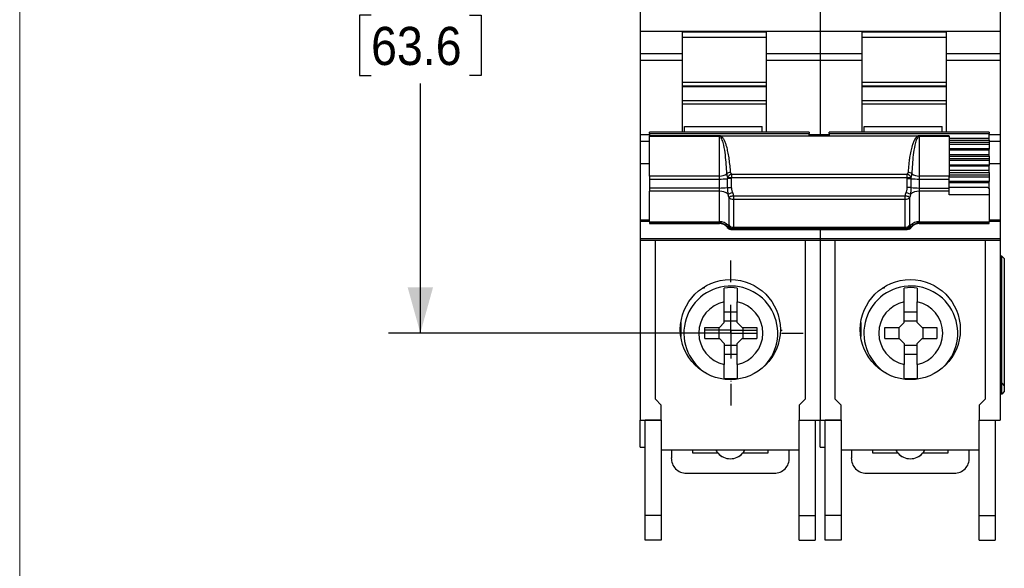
# Model space of a CAD drawing. Header units: inches. Extents: x 0 to 17, y 0 to 11.
# Tile 2 of 14: x 0 to 3.9, y 3.9 to 6. Entities that reach past the tile are written whole.
import ezdxf

# ---------------------------------------------------------------- set-up
doc = ezdxf.new("R2010")
doc.units = ezdxf.units.IN
doc.header["$MEASUREMENT"] = 0
doc.linetypes.add('SLD-Center', pattern=[0.75, 0.6, -0.05, 0.05, -0.05])
doc.linetypes.add('SLD-Solid', pattern=[0])
doc.layers.add('CENTER', color=40, linetype='SLD-Center')
doc.layers.add('SLD-DEFPOINTS', color=7, linetype='Continuous')
doc.layers.add('DIMENSIONS', color=140, linetype='SLD-Solid', lineweight=25)
doc.styles.add('SLDTEXTSTYLE0', font='GOTHIC.TTF', dxfattribs={"width": 0.913})
doc.dimstyles.new('SLDDIMSTYLE1', dxfattribs={"dimtxt": 0.15, "dimasz": 0.18, "dimexe": 0, "dimexo": 0.0625, "dimgap": 0.0375, "dimtad": 0, "dimtih": 1, "dimtoh": 1, "dimrnd": 1e-09, "dimzin": 4, "dimdsep": 46, "dimtxsty": 'SLDTEXTSTYLE0', "dimsah": 1, "dimcen": 0.09, "dimadec": 0, "dimazin": 1, "dimtfac": 1, "dimtofl": 0, "dimtmove": 0, "dimatfit": 3, "dimfxl": 0, "dimfrac": 2, "dimtolj": 1, "dimtzin": 12, "dimarcsym": 0})

# ---------------------------------------------------------------- blocks, each defined once
blk = doc.blocks.new('Block2')
at = {"color": 7, "linetype": 'SLD-Solid', "lineweight": 18}
blk.add_line((0, 0), (0, 11), dxfattribs=at)
blk = doc.blocks.new('_D_7')
at = {"layer": 'DIMENSIONS'}
for p, q in [((2.7499, 7.3212), (1.4525, 7.3212)), ((1.5775, 7.3212), (1.5775, 6.339)), ((1.3835, 6.0681), (1.3378, 6.0681)), ((1.3378, 6.0681), (1.3378, 5.83)), ((1.7714, 6.0681), (1.8171, 6.0681)), ((1.8171, 6.0681), (1.8171, 5.83)), ((1.3378, 5.83), (1.3835, 5.83)), ((1.8171, 5.83), (1.7714, 5.83)), ((1.5775, 4.8173), (1.5775, 5.7995)), ((2.7499, 4.8173), (1.4525, 4.8173))]:
    blk.add_line(p, q, dxfattribs=at)
for points in [[(1.5775, 7.3212), (1.5275, 7.1412), (1.6275, 7.1412)], [(1.5775, 4.8173), (1.6275, 4.9973), (1.5275, 4.9973)]]:
    blk.add_solid(points, dxfattribs=at)
at = {"layer": 'DIMENSIONS', "char_height": 0.15, "attachment_point": 1, "style": 'SLDTEXTSTYLE0'}
for s, insert in [('2.50', (1.3835, 6.2902)), ('63.6', (1.3835, 6.0216))]:
    blk.add_mtext(s, dxfattribs=dict(at, insert=insert))
blk = doc.blocks.new('SW_CENTERMARKSYMBOL_0')
at = {"layer": 'CENTER', "color": 0}
for p, q in [((0, 0.2), (0, 0.285)), ((0, 0), (0, 0.1)), ((-0.2, 0), (-0.285, 0)), ((0, 0), (-0.1, 0)), ((0, 0), (0, -0.1)), ((0, 0), (0.1, 0)), ((0.2, 0), (0.285, 0)), ((0, -0.2), (0, -0.285))]:
    blk.add_line(p, q, dxfattribs=at)
blk = doc.blocks.new('SW_CENTERMARKSYMBOL_4')
at = {"layer": 'CENTER', "color": 0}
for p, q in [((0, 0.2), (0, 0.2024)), ((0, 0), (0, 0.1)), ((-0.2, 0), (-0.2024, 0)), ((0, 0), (-0.1, 0)), ((0, 0), (0, -0.1)), ((0, 0), (0.1, 0)), ((0.2, 0), (0.2024, 0)), ((0, -0.2), (0, -0.2024))]:
    blk.add_line(p, q, dxfattribs=at)

msp = doc.modelspace()

# ---------------------------------------------------------------- linework, layer by layer
for p, q in [((2.4436, 6.8747), (2.4436, 6.0049)), ((3.1523, 6.8747), (3.1523, 6.0049)), ((3.861, 6.8747), (3.861, 6.0049)), ((2.4436, 6.0049), (3.1523, 6.0049)), ((2.4436, 6.0049), (2.4436, 5.9171)), ((2.9397, 6.0014), (2.609, 6.0014)), ((2.609, 5.9171), (2.609, 6.0014)), ((2.609, 5.9807), (2.9397, 5.9807)), ((2.609, 5.9807), (2.9397, 5.9807)), ((2.9397, 6.0014), (2.9397, 5.9171)), ((3.1523, 6.0049), (3.1523, 5.9171)), ((3.1523, 6.0049), (3.861, 6.0049)), ((3.6484, 6.0014), (3.3176, 6.0014)), ((3.3176, 5.9171), (3.3176, 6.0014)), ((3.3176, 5.9807), (3.6484, 5.9807)), ((3.3176, 5.9807), (3.6484, 5.9807)), ((3.6484, 6.0014), (3.6484, 5.9171)), ((3.861, 6.0049), (3.861, 5.9171)), ((2.4436, 5.9171), (2.609, 5.9171)), ((2.4436, 5.9171), (2.4436, 5.8907)), ((2.609, 5.8907), (2.609, 5.9171)), ((2.9397, 5.9171), (3.1523, 5.9171)), ((2.9397, 5.9171), (2.9397, 5.8907)), ((3.1523, 5.9171), (3.1523, 5.8907)), ((3.1523, 5.9171), (3.3176, 5.9171)), ((3.3176, 5.8907), (3.3176, 5.9171)), ((3.6484, 5.9171), (3.861, 5.9171)), ((3.6484, 5.9171), (3.6484, 5.8907)), ((3.861, 5.9171), (3.861, 5.8907)), ((2.4436, 5.8907), (2.609, 5.8907)), ((2.4436, 5.8907), (2.4436, 5.5981)), ((2.609, 5.6069), (2.609, 5.8907)), ((2.9397, 5.8907), (2.9397, 5.6069)), ((2.9397, 5.8907), (3.1523, 5.8907)), ((3.1523, 5.8907), (3.1523, 5.5981)), ((3.1523, 5.8907), (3.3176, 5.8907)), ((3.3176, 5.6069), (3.3176, 5.8907)), ((3.6484, 5.8907), (3.861, 5.8907)), ((3.6484, 5.8907), (3.6484, 5.6069)), ((3.861, 5.8907), (3.861, 5.5981)), ((2.609, 5.8036), (2.9397, 5.8036)), ((2.609, 5.7892), (2.9397, 5.7892)), ((2.609, 5.7875), (2.9397, 5.7875)), ((3.3176, 5.8036), (3.6484, 5.8036)), ((3.3176, 5.7892), (3.6484, 5.7892)), ((3.3176, 5.7875), (3.6484, 5.7875)), ((2.9397, 5.7303), (2.609, 5.7303)), ((2.9397, 5.7173), (2.609, 5.7173)), ((3.6484, 5.7303), (3.3176, 5.7303)), ((3.6484, 5.7173), (3.3176, 5.7173)), ((2.6169, 5.6069), (2.6169, 5.63)), ((2.6169, 5.63), (2.9239, 5.63)), ((2.9239, 5.6069), (2.9239, 5.63)), ((3.3255, 5.6069), (3.3255, 5.63)), ((3.3255, 5.63), (3.6326, 5.63)), ((3.6326, 5.6069), (3.6326, 5.63)), ((2.4436, 5.5981), (2.4436, 5.5718)), ((2.4436, 5.5981), (2.4791, 5.5981)), ((3.109, 5.6069), (2.4791, 5.6069)), ((2.4791, 5.6027), (2.4791, 5.6069)), ((2.4791, 5.6027), (3.109, 5.6027)), ((2.4791, 5.6027), (2.4791, 5.5926)), ((2.7547, 5.5926), (2.4791, 5.5926)), ((2.4791, 5.5913), (2.4791, 5.5926)), ((2.4791, 5.5913), (2.7547, 5.5913)), ((2.4791, 5.4349), (2.4791, 5.5913)), ((2.7547, 5.4349), (2.7547, 5.5913)), ((2.7598, 5.5926), (3.5369, 5.5926)), ((3.109, 5.6069), (3.109, 5.6027)), ((3.109, 5.5926), (3.109, 5.6027)), ((3.109, 5.5981), (3.1523, 5.5981)), ((3.1523, 5.5981), (3.1523, 5.5926)), ((3.1523, 5.5981), (3.1877, 5.5981)), ((3.8176, 5.6069), (3.1877, 5.6069)), ((3.1877, 5.6027), (3.1877, 5.6069)), ((3.1877, 5.6027), (3.8176, 5.6027)), ((3.1877, 5.6027), (3.1877, 5.5926)), ((3.5421, 5.5926), (3.5421, 5.5913)), ((3.6602, 5.5926), (3.5421, 5.5926)), ((3.5421, 5.5913), (3.5421, 5.4349)), ((3.5421, 5.5913), (3.6602, 5.5913)), ((3.6602, 5.5913), (3.6602, 5.5926)), ((3.6602, 5.5913), (3.6602, 5.4349)), ((3.6602, 5.5836), (3.8176, 5.5836)), ((3.8176, 5.6069), (3.8176, 5.6027)), ((3.8176, 5.5836), (3.8176, 5.6027)), ((3.8176, 5.5981), (3.861, 5.5981)), ((3.8176, 5.5761), (3.8176, 5.5836)), ((3.861, 5.5981), (3.861, 5.5718)), ((2.4436, 5.5718), (2.4436, 5.4837)), ((2.4436, 5.5718), (2.4791, 5.5718)), ((3.6602, 5.5761), (3.8176, 5.5761)), ((3.8176, 5.5667), (3.6602, 5.5667)), ((3.8176, 5.5592), (3.6602, 5.5592)), ((3.8176, 5.5761), (3.8176, 5.5667)), ((3.8176, 5.5718), (3.861, 5.5718)), ((3.8176, 5.5667), (3.8176, 5.5592)), ((3.8176, 5.5592), (3.8176, 5.5418)), ((3.861, 5.5718), (3.861, 5.4837)), ((3.8176, 5.5418), (3.6602, 5.5418)), ((3.8176, 5.5405), (3.6602, 5.5405)), ((3.6602, 5.5376), (3.8176, 5.5376)), ((3.6602, 5.5201), (3.8176, 5.5201)), ((3.6602, 5.5127), (3.8176, 5.5127)), ((3.8176, 5.5418), (3.8176, 5.5405)), ((3.8176, 5.5376), (3.8176, 5.5405)), ((3.8176, 5.5201), (3.8176, 5.5376)), ((3.8176, 5.5127), (3.8176, 5.5201)), ((3.8176, 5.5127), (3.8176, 5.5032)), ((2.4436, 5.4837), (2.4791, 5.4837)), ((2.4436, 5.4837), (2.4436, 5.2629)), ((3.8176, 5.5032), (3.6602, 5.5032)), ((3.8176, 5.4958), (3.6602, 5.4958)), ((3.8176, 5.4783), (3.6602, 5.4783)), ((3.8176, 5.477), (3.6602, 5.477)), ((3.8176, 5.4742), (3.6602, 5.4742)), ((3.8176, 5.5032), (3.8176, 5.4958)), ((3.8176, 5.4958), (3.8176, 5.4783)), ((3.8176, 5.4837), (3.861, 5.4837)), ((3.8176, 5.4783), (3.8176, 5.477)), ((3.8176, 5.4742), (3.8176, 5.477)), ((3.8176, 5.4568), (3.8176, 5.4742)), ((3.861, 5.4837), (3.861, 5.2629)), ((2.7547, 5.4349), (2.4791, 5.4349)), ((2.4791, 5.4349), (2.4791, 5.4232)), ((2.7547, 5.4232), (2.7547, 5.4349)), ((2.8021, 5.4415), (2.8021, 5.4358)), ((3.4946, 5.4415), (2.8021, 5.4415)), ((2.8021, 5.4358), (2.8021, 5.4289)), ((2.8021, 5.4289), (3.4946, 5.4289)), ((3.4946, 5.4358), (3.4946, 5.4415)), ((3.4946, 5.4289), (3.4946, 5.4358)), ((3.5421, 5.4349), (3.5421, 5.4232)), ((3.6602, 5.4349), (3.5421, 5.4349)), ((3.8176, 5.4568), (3.6602, 5.4568)), ((3.6602, 5.4493), (3.8176, 5.4493)), ((3.6602, 5.4399), (3.8176, 5.4399)), ((3.6602, 5.4232), (3.6602, 5.4349)), ((3.6602, 5.4324), (3.8176, 5.4324)), ((3.8176, 5.4493), (3.8176, 5.4568)), ((3.8176, 5.4493), (3.8176, 5.4399)), ((3.8176, 5.4399), (3.8176, 5.4324)), ((3.8176, 5.4324), (3.8176, 5.4149)), ((2.4791, 5.4232), (2.7547, 5.4232)), ((2.4791, 5.4232), (2.4791, 5.3879)), ((2.7547, 5.3879), (2.7547, 5.4232)), ((2.7861, 5.4246), (2.7861, 5.3893)), ((2.8019, 5.4253), (2.8019, 5.39)), ((3.4948, 5.39), (3.4948, 5.4253)), ((3.5106, 5.3893), (3.5106, 5.4246)), ((3.5421, 5.4232), (3.5421, 5.3879)), ((3.5421, 5.4232), (3.6602, 5.4232)), ((3.6602, 5.3879), (3.6602, 5.4232)), ((3.6602, 5.4149), (3.8176, 5.4149)), ((3.8176, 5.4136), (3.6602, 5.4136)), ((3.8176, 5.4108), (3.6602, 5.4108)), ((3.8176, 5.4089), (3.6602, 5.4089)), ((3.6602, 5.3915), (3.8058, 5.3915)), ((3.8176, 5.4149), (3.8176, 5.4136)), ((3.8176, 5.4108), (3.8176, 5.4136)), ((3.8176, 5.4089), (3.8176, 5.4108)), ((3.8176, 5.3847), (3.8176, 5.4089)), ((2.7547, 5.3879), (2.4791, 5.3879)), ((2.4791, 5.3879), (2.4791, 5.375)), ((2.7547, 5.375), (2.4791, 5.375)), ((2.4791, 5.2553), (2.4791, 5.375)), ((2.7547, 5.375), (2.7547, 5.3879)), ((2.7547, 5.2553), (2.7547, 5.375)), ((2.7918, 5.3515), (2.7918, 5.243)), ((2.8103, 5.357), (2.8103, 5.3502)), ((2.8103, 5.357), (3.4864, 5.357)), ((2.8103, 5.3502), (2.8103, 5.3439)), ((3.4864, 5.3502), (3.4864, 5.357)), ((3.4864, 5.3439), (3.4864, 5.3502)), ((3.5049, 5.243), (3.5049, 5.3515)), ((3.5421, 5.3879), (3.5421, 5.375)), ((3.5421, 5.3879), (3.6602, 5.3879)), ((3.5421, 5.375), (3.5421, 5.2553)), ((3.6602, 5.375), (3.5421, 5.375)), ((3.6602, 5.375), (3.6602, 5.3879)), ((3.6602, 5.3614), (3.6602, 5.375)), ((3.8176, 5.3614), (3.6602, 5.3614)), ((3.8176, 5.3836), (3.8176, 5.3614)), ((3.8176, 5.3614), (3.8176, 5.2553)), ((2.8103, 5.3439), (3.4864, 5.3439)), ((2.8103, 5.3439), (2.8103, 5.2334)), ((3.4864, 5.2334), (3.4864, 5.3439)), ((2.4436, 5.2629), (2.4436, 5.2579)), ((2.4436, 5.2629), (2.4791, 5.2629)), ((2.4436, 5.2579), (2.4436, 5.1896)), ((2.4436, 5.2579), (2.4791, 5.2579)), ((2.4791, 5.2553), (2.7547, 5.2553)), ((2.4791, 5.2553), (2.4791, 5.2503)), ((2.4791, 5.2503), (2.7547, 5.2503)), ((2.4791, 5.2503), (2.4791, 5.2487)), ((2.4791, 5.2487), (2.7547, 5.2487)), ((2.7547, 5.2487), (2.4791, 5.2487)), ((2.4791, 5.2487), (2.4791, 5.2487)), ((2.7547, 5.2503), (2.7547, 5.2553)), ((2.7547, 5.2487), (2.7547, 5.2503)), ((2.7547, 5.2487), (2.7547, 5.2487)), ((2.7861, 5.2346), (2.7861, 5.233)), ((3.5106, 5.233), (3.5106, 5.2346)), ((3.5421, 5.2553), (3.8176, 5.2553)), ((3.5421, 5.2553), (3.5421, 5.2503)), ((3.5421, 5.2503), (3.8176, 5.2503)), ((3.5421, 5.2503), (3.5421, 5.2487)), ((3.5421, 5.2487), (3.8176, 5.2487)), ((3.8176, 5.2487), (3.5421, 5.2487)), ((3.5421, 5.2487), (3.5421, 5.2487)), ((3.8176, 5.2629), (3.861, 5.2629)), ((3.8176, 5.2579), (3.861, 5.2579)), ((3.8176, 5.2503), (3.8176, 5.2553)), ((3.8176, 5.2487), (3.8176, 5.2503)), ((3.8176, 5.2487), (3.8176, 5.2487)), ((3.861, 5.2629), (3.861, 5.2579)), ((3.861, 5.2579), (3.861, 5.1896)), ((2.8019, 5.2267), (2.8019, 5.2251)), ((3.4946, 5.225), (2.8021, 5.225)), ((2.8021, 5.225), (2.8021, 5.2249)), ((2.8021, 5.2249), (3.4946, 5.2249)), ((2.8103, 5.2334), (3.4864, 5.2334)), ((2.8103, 5.2334), (2.8103, 5.2297)), ((2.8103, 5.2297), (2.8103, 5.2282)), ((2.8103, 5.2282), (3.4864, 5.2282)), ((3.1523, 5.2249), (3.1523, 5.1896)), ((3.4864, 5.2297), (3.4864, 5.2334)), ((3.4864, 5.2282), (3.4864, 5.2297)), ((3.4946, 5.2249), (3.4946, 5.225)), ((3.4948, 5.2251), (3.4948, 5.2267)), ((2.4436, 5.1896), (3.1523, 5.1896)), ((2.4436, 5.1896), (2.4436, 5.1834)), ((2.4436, 5.1834), (3.1523, 5.1834)), ((2.4436, 5.1834), (2.4436, 4.4748)), ((2.5027, 5.1815), (3.0924, 5.1834)), ((2.5027, 4.5574), (2.5027, 5.1815)), ((3.0932, 5.1834), (3.0932, 4.5574)), ((3.1523, 5.1896), (3.1523, 5.1834)), ((3.1523, 5.1896), (3.861, 5.1896)), ((3.1523, 5.1834), (3.1523, 4.4748)), ((3.1523, 5.1834), (3.861, 5.1834)), ((3.2113, 5.1815), (3.801, 5.1834)), ((3.2113, 4.5574), (3.2113, 5.1815)), ((3.8019, 5.1834), (3.8019, 4.5574)), ((3.861, 5.1896), (3.861, 5.1834)), ((3.861, 5.1834), (3.861, 4.4748)), ((3.8667, 5.1205), (3.861, 5.1205)), ((3.8667, 5.1205), (3.861, 5.1205)), ((3.8667, 4.6205), (3.8667, 5.1205)), ((3.8667, 5.1205), (3.8767, 5.1105)), ((3.8667, 5.1205), (3.8667, 5.1205)), ((3.8767, 5.1105), (3.8667, 5.1205)), ((3.8767, 5.1105), (3.8767, 5.1105)), ((3.8767, 5.1105), (3.8767, 4.6105)), ((2.6956, 4.9944), (2.6882, 4.9944)), ((2.6956, 4.9992), (2.6956, 4.9944)), ((3.4043, 4.9944), (3.3968, 4.9944)), ((3.4043, 4.9992), (3.4043, 4.9944)), ((2.7743, 4.8586), (2.7743, 4.9406)), ((2.8255, 4.8586), (2.8255, 4.9406)), ((3.483, 4.8586), (3.483, 4.9406)), ((3.5342, 4.8586), (3.5342, 4.9406)), ((2.7743, 4.9006), (2.8255, 4.9006)), ((3.483, 4.9006), (3.5342, 4.9006)), ((2.6031, 4.8588), (2.6031, 4.8033)), ((2.7743, 4.8586), (2.7547, 4.8389)), ((2.8255, 4.8645), (2.7743, 4.8645)), ((2.8452, 4.8389), (2.8255, 4.8586)), ((3.3117, 4.8588), (3.3117, 4.8033)), ((3.483, 4.8586), (3.4633, 4.8389)), ((3.5342, 4.8645), (3.483, 4.8645)), ((3.5539, 4.8389), (3.5342, 4.8586)), ((2.6976, 4.8389), (2.7547, 4.8389)), ((2.6976, 4.7956), (2.6976, 4.8389)), ((2.7527, 4.8389), (2.7527, 4.7956)), ((2.8452, 4.8389), (2.9023, 4.8389)), ((2.8472, 4.8389), (2.8472, 4.7956)), ((2.9023, 4.8389), (2.9023, 4.7956)), ((3.4062, 4.8389), (3.4633, 4.8389)), ((3.4062, 4.7956), (3.4062, 4.8389)), ((3.4613, 4.8389), (3.4613, 4.7956)), ((3.5539, 4.8389), (3.611, 4.8389)), ((3.5558, 4.8389), (3.5558, 4.7956)), ((3.611, 4.8389), (3.611, 4.7956)), ((2.6976, 4.7956), (2.7547, 4.7956)), ((2.7547, 4.7956), (2.7743, 4.7759)), ((2.7743, 4.7759), (2.7743, 4.6939)), ((2.7743, 4.77), (2.8255, 4.77)), ((2.8255, 4.7759), (2.8452, 4.7956)), ((2.8255, 4.6939), (2.8255, 4.7759)), ((2.8452, 4.7956), (2.9023, 4.7956)), ((3.4062, 4.7956), (3.4633, 4.7956)), ((3.4633, 4.7956), (3.483, 4.7759)), ((3.483, 4.7759), (3.483, 4.6939)), ((3.483, 4.77), (3.5342, 4.77)), ((3.5342, 4.7759), (3.5539, 4.7956)), ((3.5342, 4.6939), (3.5342, 4.7759)), ((3.5539, 4.7956), (3.611, 4.7956)), ((2.7743, 4.734), (2.8255, 4.734)), ((3.483, 4.734), (3.5342, 4.734)), ((3.8667, 4.6205), (3.861, 4.6205)), ((3.8667, 4.6205), (3.861, 4.6205)), ((3.8667, 4.5771), (3.8667, 4.6205)), ((3.8667, 4.6205), (3.8767, 4.6105)), ((3.8667, 4.6205), (3.8667, 4.6205)), ((3.8667, 4.6205), (3.8767, 4.6105)), ((3.8667, 4.5771), (3.861, 4.5771)), ((3.8767, 4.5871), (3.8667, 4.5771)), ((3.8767, 4.6105), (3.8767, 4.5871)), ((3.8767, 4.6105), (3.8767, 4.6105)), ((2.5263, 4.5338), (2.5027, 4.5574)), ((2.5263, 4.5338), (2.5027, 4.5574)), ((3.0932, 4.5574), (3.0696, 4.5338)), ((3.0932, 4.5574), (3.0696, 4.5338)), ((3.235, 4.5338), (3.2113, 4.5574)), ((3.235, 4.5338), (3.2113, 4.5574)), ((3.8019, 4.5574), (3.7783, 4.5338)), ((3.8019, 4.5574), (3.7783, 4.5338)), ((2.5263, 4.4748), (2.5263, 4.5338)), ((2.5263, 4.5338), (2.5263, 4.5338)), ((3.0696, 4.5338), (3.0696, 4.4748)), ((3.0696, 4.5338), (3.0696, 4.5338)), ((3.235, 4.4748), (3.235, 4.5338)), ((3.235, 4.5338), (3.235, 4.5338)), ((3.7783, 4.5338), (3.7783, 4.4748)), ((3.7783, 4.5338), (3.7783, 4.5338)), ((2.4436, 4.4748), (2.4633, 4.4748)), ((2.4436, 4.3685), (2.4436, 4.4748)), ((2.5263, 4.4748), (2.4633, 4.4748)), ((2.4633, 4.0999), (2.4633, 4.4748)), ((2.4633, 4.4748), (2.5263, 4.4748)), ((2.4633, 4.4748), (2.4633, 4.4748)), ((2.5263, 4.4748), (2.5263, 4.0999)), ((2.5263, 4.4748), (2.5263, 4.4748)), ((3.0696, 4.4748), (3.1326, 4.4748)), ((3.0696, 4.0999), (3.0696, 4.4748)), ((3.1326, 4.4748), (3.1523, 4.4748)), ((3.1326, 4.4748), (3.1326, 4.0999)), ((3.1523, 4.4748), (3.172, 4.4748)), ((3.1523, 4.3685), (3.1523, 4.4748)), ((3.172, 4.0999), (3.172, 4.4748)), ((3.172, 4.4748), (3.235, 4.4748)), ((3.235, 4.4748), (3.172, 4.4748)), ((3.172, 4.4748), (3.172, 4.4748)), ((3.235, 4.4748), (3.235, 4.0999)), ((3.235, 4.4748), (3.235, 4.4748)), ((3.7783, 4.4748), (3.8413, 4.4748)), ((3.7783, 4.0999), (3.7783, 4.4748)), ((3.8413, 4.4748), (3.861, 4.4748)), ((3.8413, 4.4748), (3.8413, 4.0999)), ((2.4436, 4.3685), (2.4633, 4.3685)), ((3.0696, 4.3567), (2.5263, 4.3567)), ((2.5664, 4.3567), (2.5657, 4.3266)), ((2.5661, 4.3449), (2.5657, 4.3266)), ((2.5664, 4.3567), (2.5661, 4.3449)), ((2.6503, 4.3449), (2.6503, 4.3567)), ((2.7495, 4.3449), (2.6503, 4.3449)), ((2.7487, 4.3458), (2.7487, 4.3458)), ((2.9456, 4.3449), (2.8464, 4.3449)), ((2.8472, 4.3458), (2.8472, 4.3458)), ((2.9456, 4.3567), (2.9456, 4.3449)), ((3.0302, 4.3266), (3.0295, 4.3567)), ((3.0298, 4.3449), (3.0295, 4.3567)), ((3.0302, 4.3266), (3.0298, 4.3449)), ((3.1523, 4.3685), (3.172, 4.3685)), ((3.7783, 4.3567), (3.235, 4.3567)), ((3.2751, 4.3567), (3.2744, 4.3266)), ((3.2748, 4.3449), (3.2744, 4.3266)), ((3.2751, 4.3567), (3.2748, 4.3449)), ((3.359, 4.3449), (3.359, 4.3567)), ((3.4582, 4.3449), (3.359, 4.3449)), ((3.4574, 4.3458), (3.4574, 4.3458)), ((3.6543, 4.3449), (3.555, 4.3449)), ((3.5558, 4.3458), (3.5558, 4.3458)), ((3.6543, 4.3567), (3.6543, 4.3449)), ((3.7389, 4.3266), (3.7382, 4.3567)), ((3.7385, 4.3449), (3.7382, 4.3567)), ((3.7389, 4.3266), (3.7385, 4.3449)), ((2.5657, 4.3266), (2.5657, 4.3266)), ((2.5657, 4.3252), (2.5657, 4.3252)), ((3.0302, 4.3266), (3.0302, 4.3266)), ((3.0302, 4.3252), (3.0302, 4.3252)), ((3.2743, 4.3252), (3.2743, 4.3252)), ((3.2744, 4.3266), (3.2744, 4.3266)), ((3.7389, 4.3266), (3.7389, 4.3266)), ((3.7389, 4.3252), (3.7389, 4.3252)), ((2.6247, 4.2661), (2.9712, 4.2661)), ((3.3334, 4.2661), (3.6799, 4.2661)), ((2.5263, 4.0999), (2.4633, 4.0999)), ((2.4633, 4.0023), (2.4633, 4.0999)), ((2.5263, 4.0999), (2.5263, 4.0023)), ((3.0696, 4.0999), (3.1326, 4.0999)), ((3.0696, 4.0023), (3.0696, 4.0999)), ((3.1326, 4.0999), (3.1326, 4.0023)), ((3.235, 4.0999), (3.172, 4.0999)), ((3.172, 4.0023), (3.172, 4.0999)), ((3.235, 4.0999), (3.235, 4.0023)), ((3.7783, 4.0999), (3.8413, 4.0999)), ((3.7783, 4.0023), (3.7783, 4.0999)), ((3.8413, 4.0999), (3.8413, 4.0023)), ((2.5263, 4.0023), (2.4633, 4.0023)), ((3.0696, 4.0023), (3.1326, 4.0023)), ((3.235, 4.0023), (3.172, 4.0023)), ((3.7783, 4.0023), (3.8413, 4.0023))]:
    msp.add_line(p, q)
for centre in [(2.798, 4.8311), (3.5066, 4.8311)]:
    msp.add_circle(centre, 0.1969)
for centre, radius, start, end in [((2.7558, 5.4835), 0.0486, 268.6822, 305.8536), ((3.5409, 5.4835), 0.0486, 234.1465, 271.3177), ((2.7573, 5.7124), 0.2892, 269.4723, 275.7218), ((2.7573, 5.6771), 0.2892, 269.4723, 275.7218), ((3.4961, 5.2454), 0.1446, 84.2782, 90.5275), ((3.5394, 5.7124), 0.2892, 264.2782, 270.5277), ((3.5394, 5.6771), 0.2892, 264.2782, 270.5277), ((2.7573, 5.3254), 0.0497, 50.1862, 93.0826), ((2.8085, 5.3659), 0.0221, 220.8801, 274.884), ((3.4883, 5.3659), 0.0221, 265.1159, 319.1201), ((3.5394, 5.3254), 0.0497, 86.9175, 129.8136), ((2.7564, 5.2125), 0.0429, 40.2105, 92.3303), ((2.7547, 5.2109), 0.0394, 36.9072, 90.0076), ((2.7547, 5.2093), 0.0394, 36.9081, 90), ((2.7547, 5.2093), 0.0394, 36.9072, 90.0076), ((2.809, 5.2536), 0.0202, 211.5084, 273.6709), ((3.4877, 5.2536), 0.0202, 266.329, 328.4918), ((3.5403, 5.2125), 0.0429, 87.6698, 139.7892), ((3.542, 5.2109), 0.0394, 89.9924, 143.0928), ((3.5421, 5.2093), 0.0394, 90, 143.1102), ((3.542, 5.2093), 0.0394, 89.9924, 143.0928), ((2.8019, 5.2448), 0.0197, 216.9075, 270.0078), ((3.4948, 5.2448), 0.0197, 269.9923, 323.0926), ((2.7999, 4.8173), 0.185, 311.2011, 245.0592), ((3.5086, 4.8173), 0.185, 311.2011, 245.0592), ((2.7999, 4.8173), 0.1791, 81.7868, 98.2132), ((3.5086, 4.8173), 0.1791, 81.7868, 98.2132), ((2.7999, 4.8173), 0.126, 101.7198, 258.2802), ((2.7999, 4.8173), 0.126, 281.7198, 78.2802), ((3.5086, 4.8173), 0.126, 101.7198, 258.2802), ((3.5086, 4.8173), 0.126, 281.7198, 78.2802), ((2.7999, 4.8173), 0.1791, 261.7868, 278.2132), ((3.5086, 4.8173), 0.1791, 261.7868, 278.2132), ((2.798, 4.3882), 0.065, 209.0259, 220.7491), ((2.798, 4.3882), 0.065, 220.7491, 319.2509), ((2.798, 4.3882), 0.065, 221.8103, 318.1897), ((2.798, 4.3882), 0.065, 319.2509, 330.9741), ((3.5066, 4.3882), 0.065, 209.0259, 220.7491), ((3.5066, 4.3882), 0.065, 220.7491, 319.2509), ((3.5066, 4.3882), 0.065, 221.8103, 318.1897), ((3.5066, 4.3882), 0.065, 319.2509, 330.9741), ((2.6247, 4.3252), 0.0591, 178.6507, 270), ((2.9712, 4.3252), 0.0591, 270, 1.3493), ((3.3334, 4.3252), 0.0591, 178.6507, 270), ((3.6799, 4.3252), 0.0591, 270, 1.3493)]:
    msp.add_arc(centre, radius, start, end)
for centre, start_param, end_param in [((2.798, 4.3882), 2.077376, 2.300524), ((2.798, 4.3882), 3.982661, 4.205809), ((3.5066, 4.3882), 2.077376, 2.300524), ((3.5066, 4.3882), 3.982661, 4.205809)]:
    msp.add_ellipse(centre, major_axis=(0, 0.065), ratio=0.999988, start_param=start_param, end_param=end_param)
for points in [[(2.7547, 5.5926), (2.7547, 5.5922), (2.7547, 5.5917), (2.7547, 5.5913)], [(2.7598, 5.5926), (2.7581, 5.5926), (2.7564, 5.5926), (2.7547, 5.5926)], [(3.5421, 5.5926), (3.5403, 5.5926), (3.5386, 5.5926), (3.5369, 5.5926)], [(2.799, 5.4494), (2.7992, 5.4469), (2.8004, 5.4442), (2.8021, 5.4415)], [(3.4946, 5.4415), (3.4963, 5.4442), (3.4975, 5.4469), (3.4977, 5.4494)], [(2.7918, 5.3515), (2.7911, 5.3555), (2.7902, 5.3596), (2.7891, 5.3636)], [(3.5076, 5.3636), (3.5065, 5.3596), (3.5056, 5.3555), (3.5049, 5.3515)], [(2.7891, 5.2402), (2.7902, 5.2411), (2.7911, 5.242), (2.7918, 5.243)], [(3.5049, 5.243), (3.5056, 5.242), (3.5065, 5.2411), (3.5076, 5.2402)], [(2.8019, 5.2251), (2.8019, 5.2251), (2.802, 5.225), (2.8021, 5.225)], [(2.8064, 5.2276), (2.808, 5.2277), (2.8093, 5.228), (2.8103, 5.2282)], [(2.7743, 4.9406), (2.7743, 4.9587), (2.7743, 4.9766), (2.7743, 4.9946)], [(2.8255, 4.9946), (2.8255, 4.9766), (2.8255, 4.9587), (2.8255, 4.9406)], [(3.483, 4.9406), (3.483, 4.9587), (3.483, 4.9766), (3.483, 4.9946)], [(3.5342, 4.9946), (3.5342, 4.9766), (3.5342, 4.9587), (3.5342, 4.9406)], [(2.7743, 4.64), (2.7743, 4.6579), (2.7743, 4.6759), (2.7743, 4.6939)], [(2.8255, 4.6939), (2.8255, 4.6759), (2.8255, 4.6579), (2.8255, 4.64)], [(3.483, 4.64), (3.483, 4.6579), (3.483, 4.6759), (3.483, 4.6939)], [(3.5342, 4.6939), (3.5342, 4.6759), (3.5342, 4.6579), (3.5342, 4.64)]]:
    msp.add_open_spline(points, degree=3)
for points, knots in [([(2.7842, 5.4441), (2.7832, 5.4675), (2.7816, 5.4923), (2.7768, 5.5308), (2.7749, 5.5439), (2.7705, 5.5636), (2.7688, 5.5701), (2.7652, 5.5796), (2.7638, 5.5828), (2.7611, 5.587), (2.7601, 5.5883), (2.7577, 5.5905), (2.7562, 5.5913), (2.7547, 5.5913)], [0, 0, 0, 0, 0.5, 0.5, 0.75, 0.75, 0.875, 0.875, 0.9375, 0.9375, 0.96875, 0.96875, 1, 1, 1, 1]), ([(2.799, 5.4494), (2.7987, 5.4538), (2.7981, 5.4624), (2.7969, 5.4754), (2.7954, 5.4882), (2.7938, 5.5008), (2.7914, 5.5166), (2.7879, 5.5347), (2.7831, 5.5533), (2.7779, 5.5681), (2.7734, 5.5777), (2.7694, 5.5839), (2.7668, 5.5872), (2.7644, 5.5896), (2.7623, 5.5913), (2.7607, 5.5922), (2.7598, 5.5926)], [0, 0, 0, 0, 0.095391, 0.188253, 0.278591, 0.366413, 0.451725, 0.601727, 0.733112, 0.822078, 0.897962, 0.926841, 0.954729, 0.969918, 0.984988, 1, 1, 1, 1]), ([(3.5369, 5.5926), (3.5364, 5.5924), (3.5353, 5.5918), (3.5336, 5.5907), (3.532, 5.5893), (3.5287, 5.586), (3.524, 5.5792), (3.5187, 5.5679), (3.5132, 5.5519), (3.5081, 5.5315), (3.5041, 5.5094), (3.5012, 5.4883), (3.4992, 5.4688), (3.4982, 5.456), (3.4977, 5.4494)], [0, 0, 0, 0, 0.007838, 0.020239, 0.033487, 0.04338, 0.099763, 0.17872, 0.272027, 0.418482, 0.586955, 0.719121, 0.856796, 1, 1, 1, 1]), ([(3.5421, 5.5913), (3.5405, 5.5913), (3.539, 5.5905), (3.5366, 5.5883), (3.5356, 5.587), (3.5329, 5.5828), (3.5315, 5.5796), (3.5279, 5.5702), (3.5262, 5.5636), (3.5218, 5.5439), (3.5199, 5.5308), (3.5151, 5.4923), (3.5135, 5.4675), (3.5125, 5.4441)], [0, 0, 0, 0, 0.03125, 0.03125, 0.0625, 0.0625, 0.125, 0.125, 0.25, 0.25, 0.5, 0.5, 1, 1, 1, 1]), ([(2.799, 5.4494), (2.7963, 5.4494), (2.7935, 5.4488), (2.7883, 5.447), (2.786, 5.4456), (2.7842, 5.4441)], [0, 0, 0, 0, 0.5, 0.5, 1, 1, 1, 1]), ([(2.7842, 5.4441), (2.7843, 5.4431), (2.7844, 5.4409), (2.7848, 5.4374), (2.7854, 5.4337), (2.786, 5.4312), (2.7863, 5.4299)], [0, 0, 0, 0, 0.2445727, 0.5056497, 0.7265646, 1, 1, 1, 1]), ([(2.7863, 5.4299), (2.7862, 5.429), (2.7862, 5.4272), (2.7862, 5.4255), (2.7861, 5.4246)], [0, 0, 0, 0, 0.504655, 1, 1, 1, 1]), ([(2.8021, 5.4415), (2.799, 5.4407), (2.7958, 5.4391), (2.7901, 5.4349), (2.7878, 5.4324), (2.7863, 5.4299)], [0, 0, 0, 0, 0.5, 0.5, 1, 1, 1, 1]), ([(2.7863, 5.4299), (2.7868, 5.4299), (2.7879, 5.4299), (2.7897, 5.4298), (2.7915, 5.4297), (2.7934, 5.4296), (2.7954, 5.4295), (2.7976, 5.4293), (2.7998, 5.4291), (2.8013, 5.429), (2.8021, 5.4289)], [0, 0, 0, 0, 0.148385, 0.281123, 0.398196, 0.499994, 0.633887, 0.7535, 0.878361, 1, 1, 1, 1]), ([(2.8021, 5.4289), (2.802, 5.4283), (2.8019, 5.4271), (2.8019, 5.4259), (2.8019, 5.4253)], [0, 0, 0, 0, 0.504307, 1, 1, 1, 1]), ([(3.5104, 5.4299), (3.5089, 5.4324), (3.5066, 5.4349), (3.5009, 5.4391), (3.4977, 5.4407), (3.4946, 5.4415)], [0, 0, 0, 0, 0.5, 0.5, 1, 1, 1, 1]), ([(3.4946, 5.4289), (3.4954, 5.429), (3.4969, 5.4291), (3.4991, 5.4293), (3.5013, 5.4295), (3.504, 5.4297), (3.5073, 5.4298), (3.5093, 5.4299), (3.5104, 5.4299)], [0, 0, 0, 0, 0.1217231, 0.2467228, 0.3663939, 0.5004573, 0.719201, 1, 1, 1, 1]), ([(3.4948, 5.4253), (3.4948, 5.4259), (3.4948, 5.4271), (3.4947, 5.4283), (3.4946, 5.4289)], [0, 0, 0, 0, 0.495678, 1, 1, 1, 1]), ([(3.5125, 5.4441), (3.5107, 5.4456), (3.5084, 5.447), (3.5032, 5.4488), (3.5004, 5.4494), (3.4977, 5.4494)], [0, 0, 0, 0, 0.5, 0.5, 1, 1, 1, 1]), ([(3.5104, 5.4299), (3.5107, 5.4312), (3.5113, 5.4337), (3.5119, 5.4374), (3.5123, 5.4408), (3.5124, 5.443), (3.5125, 5.4441)], [0, 0, 0, 0, 0.271767, 0.490907, 0.753911, 1, 1, 1, 1]), ([(3.5106, 5.4246), (3.5106, 5.4255), (3.5105, 5.4272), (3.5105, 5.429), (3.5104, 5.4299)], [0, 0, 0, 0, 0.495255, 1, 1, 1, 1]), ([(2.8019, 5.4253), (2.799, 5.4253), (2.7959, 5.4253), (2.7903, 5.425), (2.7879, 5.4248), (2.7861, 5.4246)], [0, 0, 0, 0, 0.5, 0.5, 1, 1, 1, 1]), ([(2.7861, 5.3893), (2.788, 5.3895), (2.7904, 5.3897), (2.796, 5.39), (2.7991, 5.39), (2.8019, 5.39)], [0, 0, 0, 0, 0.5, 0.5, 1, 1, 1, 1]), ([(2.7861, 5.3893), (2.7862, 5.388), (2.7862, 5.3854), (2.7864, 5.3814), (2.7868, 5.3768), (2.7876, 5.3708), (2.7886, 5.3663), (2.7891, 5.3636)], [0, 0, 0, 0, 0.1466541, 0.3013095, 0.4619422, 0.6735749, 1, 1, 1, 1]), ([(2.8019, 5.39), (2.8019, 5.3891), (2.802, 5.3874), (2.8023, 5.3846), (2.803, 5.3812), (2.8044, 5.3765), (2.8056, 5.3729), (2.8064, 5.3707)], [0, 0, 0, 0, 0.13143, 0.269883, 0.416149, 0.655143, 1, 1, 1, 1]), ([(3.4903, 5.3707), (3.4911, 5.3729), (3.4923, 5.3765), (3.4938, 5.3816), (3.4946, 5.3859), (3.4948, 5.3887), (3.4948, 5.39)], [0, 0, 0, 0, 0.342919, 0.583913, 0.799202, 1, 1, 1, 1]), ([(3.4948, 5.4253), (3.4977, 5.4253), (3.5008, 5.4253), (3.5064, 5.425), (3.5088, 5.4248), (3.5106, 5.4246)], [0, 0, 0, 0, 0.5, 0.5, 1, 1, 1, 1]), ([(3.5076, 5.3636), (3.5081, 5.3663), (3.5091, 5.3708), (3.5099, 5.3775), (3.5105, 5.3833), (3.5105, 5.3874), (3.5106, 5.3893)], [0, 0, 0, 0, 0.326429, 0.53812, 0.776902, 1, 1, 1, 1]), ([(3.8058, 5.3915), (3.809, 5.3915), (3.812, 5.3906), (3.8164, 5.3877), (3.8176, 5.3857), (3.8176, 5.3836)], [0, 0, 0, 0, 0.5, 0.5, 1, 1, 1, 1]), ([(2.7891, 5.3636), (2.7904, 5.3643), (2.7928, 5.3654), (2.799, 5.368), (2.8028, 5.3695), (2.8064, 5.3707)], [0, 0, 0, 0, 0.5, 0.5, 1, 1, 1, 1]), ([(2.8103, 5.357), (2.8064, 5.3561), (2.8021, 5.355), (2.7952, 5.3529), (2.7928, 5.352), (2.7918, 5.3515)], [0, 0, 0, 0, 0.5, 0.5, 1, 1, 1, 1]), ([(2.8064, 5.3707), (2.8071, 5.3685), (2.8086, 5.364), (2.8098, 5.3593), (2.8103, 5.357)], [0, 0, 0, 0, 0.496962, 1, 1, 1, 1]), ([(3.4864, 5.357), (3.4869, 5.3593), (3.4881, 5.364), (3.4896, 5.3685), (3.4903, 5.3707)], [0, 0, 0, 0, 0.503038, 1, 1, 1, 1]), ([(3.5049, 5.3515), (3.5039, 5.352), (3.5015, 5.3529), (3.4946, 5.355), (3.4903, 5.3561), (3.4864, 5.357)], [0, 0, 0, 0, 0.5, 0.5, 1, 1, 1, 1]), ([(3.4903, 5.3707), (3.4939, 5.3695), (3.4977, 5.368), (3.504, 5.3654), (3.5063, 5.3643), (3.5076, 5.3636)], [0, 0, 0, 0, 0.5, 0.5, 1, 1, 1, 1]), ([(2.7891, 5.2402), (2.7886, 5.2393), (2.7876, 5.2378), (2.7868, 5.2361), (2.7862, 5.235), (2.7862, 5.2347), (2.7861, 5.2346)], [0, 0, 0, 0, 0.326429, 0.53812, 0.776902, 1, 1, 1, 1]), ([(2.8019, 5.2267), (2.7991, 5.2267), (2.796, 5.2273), (2.7904, 5.2301), (2.788, 5.2321), (2.7861, 5.2346)], [0, 0, 0, 0, 0.5, 0.5, 1, 1, 1, 1]), ([(2.8064, 5.2276), (2.8028, 5.2276), (2.799, 5.2288), (2.7928, 5.2335), (2.7904, 5.2368), (2.7891, 5.2402)], [0, 0, 0, 0, 0.5, 0.5, 1, 1, 1, 1]), ([(2.7918, 5.243), (2.7928, 5.2391), (2.7952, 5.2351), (2.8021, 5.2296), (2.8064, 5.2282), (2.8103, 5.2282)], [0, 0, 0, 0, 0.5, 0.5, 1, 1, 1, 1]), ([(3.4864, 5.2282), (3.4869, 5.2282), (3.4879, 5.2282), (3.4899, 5.2285), (3.4935, 5.2294), (3.4973, 5.2315), (3.5007, 5.2347), (3.5026, 5.2374), (3.5041, 5.2402), (3.5046, 5.242), (3.5049, 5.243)], [0, 0, 0, 0, 0.059647, 0.11927, 0.243389, 0.499607, 0.625964, 0.779881, 0.881589, 1, 1, 1, 1]), ([(3.5076, 5.2402), (3.5063, 5.2368), (3.504, 5.2335), (3.4977, 5.2288), (3.4939, 5.2276), (3.4903, 5.2276)], [0, 0, 0, 0, 0.5, 0.5, 1, 1, 1, 1]), ([(3.5106, 5.2346), (3.5087, 5.2321), (3.5063, 5.2301), (3.5007, 5.2273), (3.4977, 5.2267), (3.4948, 5.2267)], [0, 0, 0, 0, 0.5, 0.5, 1, 1, 1, 1]), ([(3.5106, 5.2346), (3.5105, 5.2346), (3.5105, 5.2348), (3.5103, 5.2354), (3.5099, 5.2362), (3.5091, 5.2378), (3.5081, 5.2393), (3.5076, 5.2402)], [0, 0, 0, 0, 0.146654, 0.301309, 0.461942, 0.673575, 1, 1, 1, 1]), ([(2.786, 5.2332), (2.7872, 5.2318), (2.7896, 5.2289), (2.793, 5.2272), (2.7948, 5.2263)], [0, 0, 0, 0, 0.495312, 1, 1, 1, 1]), ([(2.7947, 5.2265), (2.7956, 5.2261), (2.798, 5.2251), (2.8006, 5.225), (2.8021, 5.225)], [0, 0, 0, 0, 0.406744, 1, 1, 1, 1]), ([(2.8064, 5.2276), (2.8056, 5.2275), (2.8044, 5.2273), (2.8029, 5.2271), (2.8021, 5.2269), (2.802, 5.2267), (2.8019, 5.2267)], [0, 0, 0, 0, 0.342919, 0.583913, 0.799202, 1, 1, 1, 1]), ([(3.4903, 5.2276), (3.4896, 5.2276), (3.4881, 5.2279), (3.4869, 5.2281), (3.4864, 5.2282)], [0, 0, 0, 0, 0.496921, 1, 1, 1, 1]), ([(3.4948, 5.2267), (3.4948, 5.2267), (3.4947, 5.2268), (3.4944, 5.2269), (3.4937, 5.2271), (3.4923, 5.2273), (3.4911, 5.2275), (3.4903, 5.2276)], [0, 0, 0, 0, 0.13143, 0.269883, 0.416149, 0.655143, 1, 1, 1, 1]), ([(3.5024, 5.2267), (3.5013, 5.2262), (3.4988, 5.2252), (3.4961, 5.225), (3.4946, 5.225)], [0, 0, 0, 0, 0.439053, 1, 1, 1, 1]), ([(3.4946, 5.225), (3.4947, 5.225), (3.4948, 5.225), (3.4948, 5.2251), (3.4948, 5.2251)], [0, 0, 0, 0, 0.50369, 1, 1, 1, 1]), ([(3.502, 5.2264), (3.5037, 5.2272), (3.5071, 5.2289), (3.5095, 5.2318), (3.5107, 5.2332)], [0, 0, 0, 0, 0.50472, 1, 1, 1, 1])]:
    msp.add_open_spline(points, degree=3, knots=knots)

# ---------------------------------------------------------------- block references
at = {"layer": 'CENTER'}
for name, p in [('SW_CENTERMARKSYMBOL_0', (2.7999, 4.8173)), ('SW_CENTERMARKSYMBOL_4', (2.7999, 4.8291))]:
    msp.add_blockref(name, p, dxfattribs=at)
at = {"layer": 'SLD-DEFPOINTS'}
msp.add_blockref('Block2', (0, 0), dxfattribs=at)

# ---------------------------------------------------------------- dimensions: what is measured, and where the dimension line sits
at = {"layer": 'DIMENSIONS'}
dim = msp.add_linear_dim(base=(1.5775, 4.8173), p1=(2.7999, 7.3212), p2=(2.7999, 4.8173), angle=90, dimstyle='SLDDIMSTYLE1', dxfattribs=at)
dim.commit()
dim.dimension.update_dxf_attribs({"geometry": '_D_7', "text_midpoint": (1.5775, 6.0692), "dimtype": 160})

doc.saveas('drawing.dxf')
